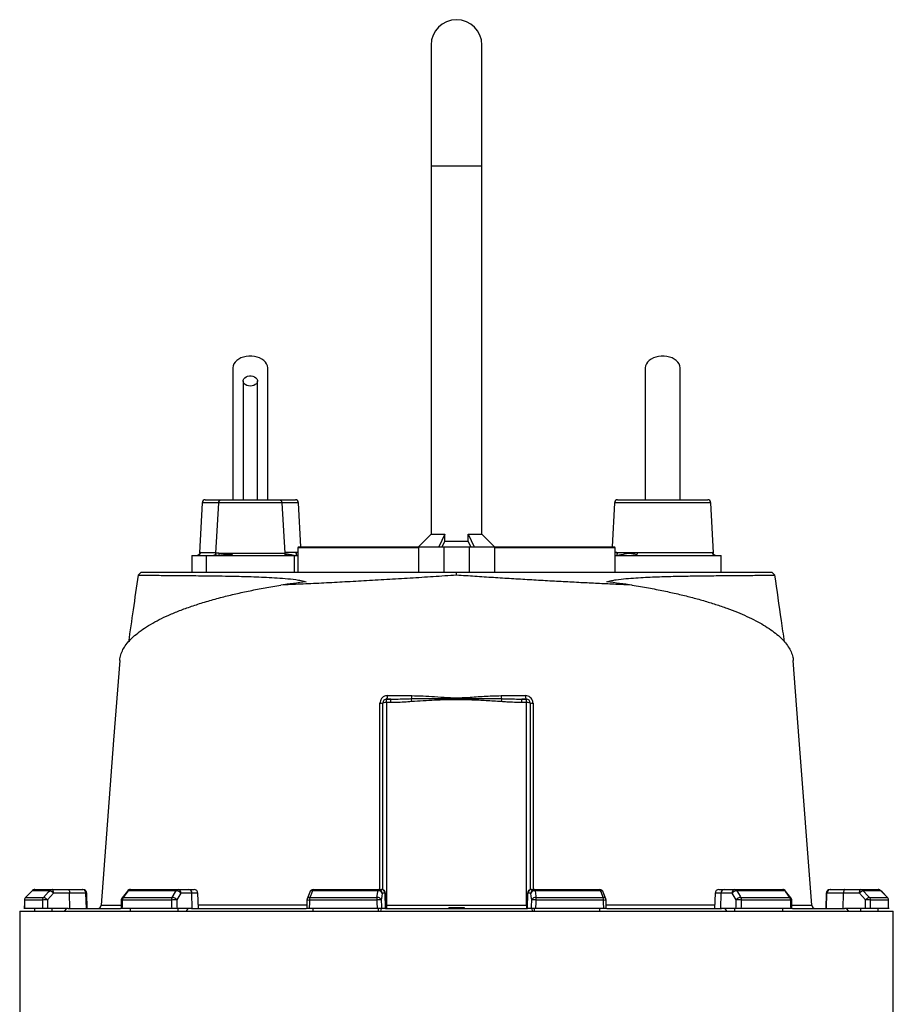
# Model space of a CAD drawing. Header units: millimetres. Extents: x 1284 to 2816, y 625 to 3302.
# Tile 4 of 4: x 1583 to 2271, y 2527 to 3302. Entities that reach past the tile are written whole.
import ezdxf

# ---------------------------------------------------------------- set-up
doc = ezdxf.new("R2010")
doc.units = ezdxf.units.MM

msp = doc.modelspace()

# ---------------------------------------------------------------- linework, layer by layer
at = {"color": 7, "linetype": 'Continuous', "lineweight": 25}
for p, q in [((1906.5, 3282.25), (1906.5, 3187.25)), ((1946.5, 3187.25), (1946.5, 3282.25)), ((1906.5, 3187.25), (1906.5, 2897.15)), ((1946.5, 2897.15), (1946.5, 3187.25)), ((1728.62, 2924.25), (1758.35, 2924.25)), ((1787.26, 2923.8), (1740.99, 2923.8)), ((1769.88, 2924.25), (1799.63, 2924.25)), ((2053.38, 2924.25), (2056.71, 2924.25)), ((2056.71, 2924.25), (2124.39, 2924.25)), ((1726.12, 2921.87), (1724.23, 2882.53)), ((1738.99, 2921.91), (1736.73, 2882.04)), ((1791.52, 2882.04), (1789.26, 2921.91)), ((1803.79, 2887.25), (1802.12, 2921.87)), ((2050.88, 2921.87), (2049.22, 2887.25)), ((2128.77, 2882.53), (2126.88, 2921.87)), ((1906.5, 2897.15), (1896.6, 2887.25)), ((1906.5, 2897.15), (1917.27, 2897.15)), ((1917.27, 2897.15), (1912.7, 2887.25)), ((1917.27, 2891.49), (1917.27, 2897.15)), ((1935.74, 2897.15), (1946.5, 2897.15)), ((1935.74, 2897.15), (1940.31, 2887.25)), ((1935.74, 2891.49), (1935.74, 2897.15)), ((1956.4, 2887.25), (1946.5, 2897.15)), ((1802.5, 2887.25), (1801.5, 2886.25)), ((1801.5, 2886.25), (1801.5, 2867.25)), ((1896.5, 2886.25), (1801.5, 2886.25)), ((1802.5, 2887.25), (1896.5, 2887.25)), ((1896.5, 2887.25), (1896.5, 2867.25)), ((1896.5, 2887.25), (1916.5, 2887.25)), ((1915.31, 2887.25), (1917.27, 2891.49)), ((1916.5, 2887.25), (1916.5, 2867.25)), ((1916.5, 2887.25), (1936.5, 2887.25)), ((1917.27, 2891.49), (1935.74, 2891.49)), ((1937.7, 2887.25), (1935.74, 2891.49)), ((1936.5, 2887.25), (1936.5, 2867.25)), ((1936.5, 2887.25), (1956.5, 2887.25)), ((1956.4, 2887.25), (2050.5, 2887.25)), ((1956.5, 2887.25), (1956.5, 2867.25)), ((2051.5, 2886.25), (1956.5, 2886.25)), ((2051.5, 2886.25), (2050.5, 2887.25)), ((2051.5, 2867.25), (2051.5, 2886.25)), ((1717.96, 2880.25), (1717.96, 2867.25)), ((1729.36, 2880.25), (1729.36, 2867.25)), ((1750.1, 2882.14), (1791.16, 2882.14)), ((1798.89, 2867.25), (1798.89, 2880.25)), ((2069.09, 2882.63), (2128.13, 2882.63)), ((2135.05, 2867.25), (2135.05, 2880.25)), ((1678.08, 2867.25), (1675.77, 2864.94)), ((1678.08, 2867.25), (1906.06, 2867.25)), ((1906.06, 2867.25), (1916.5, 2867.25)), ((1916.5, 2867.25), (1936.5, 2867.25)), ((1926.5, 2864.79), (1926.5, 2867.25)), ((1936.5, 2867.25), (1946.94, 2867.25)), ((1946.94, 2867.25), (2174.93, 2867.25)), ((2177.21, 2864.96), (2174.93, 2867.25)), ((1868.5, 2617.11), (1868.5, 2764.25)), ((1871.5, 2764.51), (1871.5, 2767.25)), ((1871.5, 2767.25), (1874.92, 2767.25)), ((1874.92, 2767.25), (1871.5, 2767.25)), ((1871.5, 2764.51), (1871.5, 2604.99)), ((1874.92, 2764.51), (1871.5, 2764.51)), ((1874.92, 2764.51), (1874.92, 2767.25)), ((1978.08, 2764.51), (1978.08, 2767.25)), ((1978.08, 2767.25), (1981.5, 2767.25)), ((1981.5, 2767.25), (1978.08, 2767.25)), ((1981.5, 2764.51), (1978.08, 2764.51)), ((1981.5, 2764.51), (1981.5, 2767.25)), ((1981.5, 2604.99), (1981.5, 2764.51)), ((1984.5, 2764.25), (1984.5, 2617.11)), ((1592.26, 2616.36), (1587.07, 2611.12)), ((1606.14, 2616.37), (1592.31, 2616.37)), ((1594.39, 2617.25), (1608.14, 2617.25)), ((1608.14, 2617.25), (1620.76, 2617.25)), ((1621.78, 2614.35), (1609.16, 2614.35)), ((1620.76, 2617.25), (1631.77, 2617.25)), ((1621.93, 2602.25), (1621.78, 2614.35)), ((1634.72, 2614.35), (1621.78, 2614.35)), ((1631.77, 2617.25), (1632.29, 2617.25)), ((1635.14, 2602.25), (1634.72, 2614.35)), ((1635.71, 2602.25), (1635.29, 2614.35)), ((1667.28, 2616.11), (1663.15, 2610.86)), ((1705.81, 2616.37), (1668.02, 2616.37)), ((1669.64, 2617.25), (1707.19, 2617.25)), ((1707.19, 2617.25), (1715.82, 2617.25)), ((1718.12, 2614.35), (1709.48, 2614.35)), ((1715.82, 2617.25), (1719.82, 2617.25)), ((1718.44, 2602.25), (1718.12, 2614.35)), ((1723.24, 2602.25), (1722.82, 2614.35)), ((1810.9, 2615.3), (1808.94, 2610.06)), ((1864.62, 2616.37), (1813, 2616.37)), ((1813.71, 2617.25), (1865, 2617.25)), ((1865, 2617.25), (1867.33, 2617.25)), ((1867.33, 2617.25), (1867.59, 2617.25)), ((1870.29, 2614.35), (1867.95, 2614.35)), ((1870.7, 2602.25), (1870.29, 2614.35)), ((1871.01, 2602.25), (1870.59, 2614.35)), ((1982.42, 2614.35), (1981.99, 2602.25)), ((1982.3, 2602.25), (1982.72, 2614.35)), ((1985.05, 2614.35), (1982.72, 2614.35)), ((1985.41, 2617.25), (1985.67, 2617.25)), ((1985.67, 2617.25), (1988.01, 2617.25)), ((1988.01, 2617.25), (2039.3, 2617.25)), ((2040.01, 2616.37), (1988.39, 2616.37)), ((2044.07, 2610.06), (2042.1, 2615.3)), ((2130.19, 2614.35), (2129.77, 2602.25)), ((2133.19, 2617.25), (2137.19, 2617.25)), ((2134.57, 2602.25), (2134.89, 2614.35)), ((2143.52, 2614.35), (2134.89, 2614.35)), ((2137.19, 2617.25), (2145.82, 2617.25)), ((2145.82, 2617.25), (2183.37, 2617.25)), ((2184.98, 2616.37), (2147.2, 2616.37)), ((2189.86, 2610.86), (2185.72, 2616.1)), ((2217.72, 2614.35), (2217.29, 2602.25)), ((2217.87, 2602.25), (2218.28, 2614.35)), ((2231.22, 2614.35), (2218.28, 2614.35)), ((2220.71, 2617.25), (2221.24, 2617.25)), ((2221.24, 2617.25), (2232.25, 2617.25)), ((2231.08, 2602.25), (2231.22, 2614.35)), ((2243.85, 2614.35), (2231.22, 2614.35)), ((2232.25, 2617.25), (2244.87, 2617.25)), ((2244.87, 2617.25), (2258.61, 2617.25)), ((2260.7, 2616.37), (2246.87, 2616.37)), ((2265.94, 2611.12), (2260.74, 2616.36)), ((2265.94, 2611.12), (2260.74, 2616.36)), ((1600.44, 2609.01), (1586.25, 2609.01)), ((1587.11, 2611.13), (1601.27, 2611.13)), ((1702.01, 2609.01), (1663.22, 2609.01)), ((1663.89, 2611.13), (1702.58, 2611.13)), ((1863.73, 2609.01), (1810.74, 2609.01)), ((1811.03, 2611.13), (1863.89, 2611.13)), ((1989.12, 2611.13), (2041.97, 2611.13)), ((2042.27, 2609.01), (1989.28, 2609.01)), ((2150.43, 2611.13), (2189.12, 2611.13)), ((2189.79, 2609.01), (2151, 2609.01)), ((2251.74, 2611.13), (2265.9, 2611.13)), ((2266.76, 2609.01), (2252.56, 2609.01)), ((1582.5, 2600.25), (1582.5, 2511.22)), ((1582.5, 2600.25), (2270.5, 2600.25)), ((1600.52, 2602.25), (1586.2, 2602.25)), ((1594.39, 2600.25), (1594.39, 2602.25)), ((1620.81, 2602.25), (1604.38, 2602.25)), ((1608.14, 2600.25), (1608.14, 2602.25)), ((1617.78, 2600.25), (1619.65, 2602.25)), ((1620.81, 2602.25), (1661.94, 2602.25)), ((1702.19, 2602.25), (1663.07, 2602.25)), ((1669.64, 2600.25), (1669.64, 2602.25)), ((1717.68, 2602.25), (1706.43, 2602.25)), ((1707.19, 2600.25), (1707.19, 2602.25)), ((1713.78, 2600.25), (1715.07, 2602.25)), ((1717.68, 2602.25), (1808.2, 2602.25)), ((1863.96, 2602.25), (1810.52, 2602.25)), ((1813.71, 2600.25), (1813.71, 2602.25)), ((1865, 2600.25), (1865, 2602.25)), ((1867.13, 2602.25), (1866.78, 2600.25)), ((1870.5, 2602.25), (1867.46, 2602.25)), ((1870.5, 2602.25), (1982.51, 2602.25)), ((1871.5, 2604.99), (1981.5, 2604.99)), ((1871.5, 2604.99), (1871.5, 2602.25)), ((1920.46, 2603.25), (1920.5, 2602.25)), ((1920.46, 2603.25), (1926.5, 2603.25)), ((1926.5, 2603.25), (1926.5, 2602.25)), ((1926.5, 2603.25), (1932.55, 2603.25)), ((1932.55, 2603.25), (1932.5, 2602.25)), ((1981.5, 2604.99), (1981.5, 2602.25)), ((1985.55, 2602.25), (1982.51, 2602.25)), ((1985.88, 2602.25), (1986.22, 2600.25)), ((1988.01, 2600.25), (1988.01, 2602.25)), ((2042.49, 2602.25), (1989.05, 2602.25)), ((2039.3, 2600.25), (2039.3, 2602.25)), ((2044.88, 2602.25), (2135.33, 2602.25)), ((2146.57, 2602.25), (2135.33, 2602.25)), ((2137.94, 2602.25), (2139.23, 2600.25)), ((2145.82, 2600.25), (2145.82, 2602.25)), ((2189.94, 2602.25), (2150.82, 2602.25)), ((2183.37, 2600.25), (2183.37, 2602.25)), ((2191.04, 2602.25), (2232.19, 2602.25)), ((2206.18, 2605.02), (2206.18, 2605.02)), ((2248.63, 2602.25), (2232.19, 2602.25)), ((2233.35, 2602.25), (2235.23, 2600.25)), ((2244.87, 2600.25), (2244.87, 2602.25)), ((2266.8, 2602.25), (2252.48, 2602.25)), ((2258.61, 2600.25), (2258.61, 2602.25)), ((2270.5, 2511.22), (2270.5, 2600.25))]:
    msp.add_line(p, q, dxfattribs=at)
at = {"color": 1, "linetype": 'Continuous', "lineweight": 25}
for p, q in [((1906.5, 3187.25), (1946.5, 3187.25)), ((1738.99, 2921.87), (1726.12, 2921.87)), ((1741.35, 2921.91), (1738.99, 2921.91)), ((1789.26, 2921.91), (1741.35, 2921.91)), ((1798.56, 2921.87), (1789.26, 2921.87)), ((1802.12, 2921.87), (1798.56, 2921.87)), ((2126.88, 2921.87), (2050.88, 2921.87)), ((1724.87, 2882.63), (1736.76, 2882.63)), ((1791.79, 2880.81), (1791.66, 2881.06)), ((1801.5, 2882.63), (1800.27, 2882.63)), ((1801.5, 2880.51), (1800.36, 2880.27)), ((2052.73, 2882.63), (2051.5, 2882.63)), ((2051.5, 2880.51), (2052.65, 2880.27)), ((1592.26, 2616.36), (1592.31, 2616.37)), ((1635.29, 2614.35), (1634.72, 2614.35)), ((1722.82, 2614.35), (1718.12, 2614.35)), ((1870.59, 2614.35), (1870.29, 2614.35)), ((1982.72, 2614.35), (1982.42, 2614.35)), ((2134.89, 2614.35), (2130.19, 2614.35)), ((2218.28, 2614.35), (2217.72, 2614.35)), ((2260.7, 2616.37), (2260.75, 2616.36)), ((1586.2, 2609.03), (1586.25, 2609.01)), ((1587.07, 2611.12), (1587.11, 2611.13)), ((2265.9, 2611.13), (2265.94, 2611.12)), ((2266.76, 2609.01), (2266.81, 2609.03))]:
    msp.add_line(p, q, dxfattribs=at)
at = {"color": 7, "linetype": 'Continuous', "lineweight": 25, "flags": 128}
for points in [[(1777.87, 3027.76), (1777.86, 3028.15), (1777.6, 3029.68), (1776.98, 3031.16), (1776.03, 3032.55), (1774.77, 3033.82), (1773.24, 3034.93), (1771.47, 3035.85), (1769.51, 3036.57), (1767.41, 3037.06), (1765.23, 3037.3), (1763.02, 3037.3), (1760.83, 3037.06), (1758.73, 3036.57), (1756.77, 3035.85), (1755.01, 3034.93), (1753.47, 3033.82), (1752.22, 3032.55), (1751.27, 3031.16), (1750.65, 3029.68), (1750.39, 3028.15), (1750.37, 3027.77)], [(2102.63, 3027.76), (2102.62, 3028.15), (2102.36, 3029.68), (2101.74, 3031.16), (2100.79, 3032.55), (2099.53, 3033.82), (2098, 3034.93), (2096.23, 3035.85), (2094.27, 3036.57), (2092.17, 3037.06), (2089.99, 3037.3), (2087.78, 3037.3), (2085.59, 3037.06), (2083.49, 3036.57), (2081.53, 3035.85), (2079.77, 3034.93), (2078.23, 3033.82), (2076.98, 3032.55), (2076.03, 3031.16), (2075.41, 3029.68), (2075.14, 3028.15), (2075.13, 3027.77)], [(1764.12, 3013.76), (1762.69, 3013.89), (1761.35, 3014.26), (1760.19, 3014.85), (1759.27, 3015.62), (1758.66, 3016.53), (1758.39, 3017.51), (1758.48, 3018.51), (1758.92, 3019.47), (1759.69, 3020.31), (1760.74, 3021), (1762.01, 3021.48), (1763.4, 3021.73), (1764.84, 3021.73), (1766.24, 3021.48), (1767.5, 3021), (1768.55, 3020.31), (1769.33, 3019.47), (1769.77, 3018.51), (1769.86, 3017.51), (1769.59, 3016.53), (1768.98, 3015.62), (1768.06, 3014.85), (1766.89, 3014.26), (1765.55, 3013.89), (1764.12, 3013.76)], [(1739.3, 2882.14), (1739.25, 2881.09), (1739.22, 2880.26)], [(1661.25, 2797.61), (1656.51, 2734.89), (1646.71, 2605.03)], [(2206.29, 2605.03), (2196.49, 2734.89), (2191.76, 2797.61)], [(1592.31, 2616.37), (1588.1, 2612.13), (1587.11, 2611.13)], [(1601.27, 2611.13), (1605.21, 2615.37), (1606.14, 2616.37)], [(1609.16, 2614.35), (1606.68, 2611.68), (1604.3, 2609.11)], [(1609.16, 2614.35), (1609.14, 2614.92), (1609.07, 2615.47), (1608.98, 2615.97), (1608.85, 2616.41), (1608.7, 2616.77), (1608.52, 2617.03), (1608.33, 2617.19), (1608.14, 2617.25)], [(1620.76, 2617.25), (1620.95, 2617.19), (1621.14, 2617.03), (1621.32, 2616.77), (1621.47, 2616.41), (1621.6, 2615.97), (1621.69, 2615.47), (1621.76, 2614.92), (1621.78, 2614.35)], [(1668.02, 2616.37), (1664.68, 2612.13), (1663.89, 2611.13)], [(1702.58, 2611.13), (1705.19, 2615.37), (1705.81, 2616.37)], [(1709.48, 2614.35), (1707.83, 2611.68), (1706.25, 2609.11)], [(1813, 2616.37), (1811.41, 2612.13), (1811.03, 2611.13)], [(1863.89, 2611.13), (1864.48, 2615.37), (1864.62, 2616.37)], [(1864.62, 2616.37), (1864.66, 2616.57), (1864.7, 2616.74), (1864.74, 2616.9), (1864.79, 2617.02), (1864.84, 2617.12), (1864.9, 2617.19), (1864.95, 2617.24), (1865, 2617.25)], [(1867.95, 2614.35), (1867.58, 2611.68), (1867.22, 2609.11)], [(1985.78, 2609.11), (1985.43, 2611.68), (1985.05, 2614.35)], [(1988.39, 2616.37), (1988.35, 2616.57), (1988.31, 2616.74), (1988.26, 2616.9), (1988.21, 2617.02), (1988.16, 2617.12), (1988.11, 2617.19), (1988.06, 2617.24), (1988.01, 2617.25)], [(1988.39, 2616.37), (1988.98, 2612.13), (1989.12, 2611.13)], [(2041.97, 2611.13), (2040.38, 2615.37), (2040.01, 2616.37)], [(2146.76, 2609.11), (2145.17, 2611.68), (2143.52, 2614.35)], [(2147.2, 2616.37), (2149.81, 2612.13), (2150.43, 2611.13)], [(2189.12, 2611.13), (2185.77, 2615.37), (2184.98, 2616.37)], [(2232.25, 2617.25), (2232.05, 2617.19), (2231.87, 2617.03), (2231.69, 2616.77), (2231.54, 2616.41), (2231.41, 2615.97), (2231.31, 2615.47), (2231.25, 2614.92), (2231.22, 2614.35)], [(2243.85, 2614.35), (2243.87, 2614.92), (2243.93, 2615.47), (2244.03, 2615.97), (2244.16, 2616.41), (2244.31, 2616.77), (2244.49, 2617.03), (2244.68, 2617.19), (2244.87, 2617.25)], [(2248.71, 2609.11), (2246.33, 2611.68), (2243.85, 2614.35)], [(2246.87, 2616.37), (2250.81, 2612.13), (2251.74, 2611.13)], [(2265.9, 2611.13), (2261.69, 2615.37), (2260.7, 2616.37)], [(1586.2, 2609.03), (1586.19, 2607.3), (1586.15, 2602.12)], [(1662.5, 2609.07), (1662.46, 2607.35), (1662.35, 2602.17)], [(1808.75, 2609.11), (1808.69, 2607.38), (1808.52, 2602.2)], [(2044.49, 2602.2), (2044.43, 2603.93), (2044.26, 2609.11)], [(2190.66, 2602.17), (2190.62, 2603.9), (2190.5, 2609.07)], [(2266.85, 2602.12), (2266.84, 2603.85), (2266.81, 2609.03)]]:
    msp.add_lwpolyline(points, dxfattribs=at)
at = {"color": 7, "linetype": 'Continuous', "lineweight": 25}
for centre, radius, start, end in [((1926.5, 3282.25), 20, 0, 180), ((1728.62, 2921.75), 2.5, 90, 177.24751), ((1740.99, 2921.8), 2, 90, 176.74805), ((1787.26, 2921.8), 2, 3.25195, 90), ((1799.63, 2921.75), 2.5, 2.75249, 90), ((2053.38, 2921.75), 2.5, 90, 177.24751), ((2124.39, 2921.75), 2.5, 2.75249, 90), ((1868.61, 2769.36), 3.58, 323.89161, 9.42915), ((1879.82, 2769.83), 11.44, 348.788, 0.54678), ((1973.18, 2769.83), 11.44, 179.45322, 191.212), ((1984.39, 2769.36), 3.58, 170.57085, 216.10839), ((1866.69, 2769.38), 5.45, 264.99294, 289.49254), ((1871.5, 2764.25), 3, 90, 180), ((1870.76, 2755.72), 8.82, 85.15437, 104.81073), ((1661.38, 2747.35), 230.56, 4.44703, 5.04085), ((2191.63, 2747.35), 230.56, 174.95915, 175.55297), ((1981.5, 2764.25), 3, 0, 90), ((1982.25, 2755.72), 8.82, 75.18927, 94.84563), ((1986.32, 2769.38), 5.45, 250.50746, 275.00706), ((1594.39, 2614.25), 3, 90, 135.25313), ((1594.4, 2614.32), 2.92, 90.08008, 135.60743), ((1608.15, 2614.5), 2.75, 90.31354, 137.13198), ((1604.48, 2610.6), 6, 38.68904, 73.93395), ((1631.75, 2614.27), 2.98, 1.57595, 89.60888), ((1632.29, 2614.25), 3, 2, 90), ((1669.64, 2614.25), 3, 90, 141.73543), ((1669.71, 2615.2), 2.05, 91.99878, 145.1527), ((1707.3, 2615.55), 1.7, 93.87753, 151.1911), ((1705.61, 2611.65), 4.73, 34.93497, 87.54536), ((1706.8, 2614.59), 2.69, 355.08181, 81.76667), ((1715.43, 2614.59), 2.69, 355.08217, 81.76631), ((1719.82, 2614.25), 3, 2, 90), ((1813.71, 2614.25), 3, 90, 159.44647), ((1814.06, 2616.25), 1.06, 108.96811, 173.27978), ((1864.97, 2613.18), 3.21, 21.48175, 96.25798), ((1864.98, 2614.27), 2.98, 1.54495, 89.57956), ((1867.31, 2614.27), 2.98, 1.54483, 89.57968), ((1867.59, 2614.25), 3, 2, 90), ((1985.41, 2614.25), 3, 90, 178), ((1985.7, 2614.27), 2.98, 90.42032, 178.45517), ((1988.03, 2614.27), 2.98, 90.42044, 178.45505), ((1988.04, 2613.18), 3.21, 83.74202, 158.51825), ((2039.3, 2614.25), 3, 20.55353, 90), ((2038.95, 2616.25), 1.06, 6.72022, 71.03189), ((2133.19, 2614.25), 3, 90, 178), ((2137.57, 2614.59), 2.69, 98.23369, 184.91783), ((2146.21, 2614.59), 2.69, 98.23333, 184.91819), ((2147.4, 2611.65), 4.73, 92.45464, 145.06503), ((2145.71, 2615.55), 1.7, 28.8089, 86.12247), ((2183.37, 2614.25), 3, 38.26457, 90), ((2183.3, 2615.2), 2.05, 34.8473, 88.00122), ((2220.71, 2614.25), 3, 90, 178), ((2221.26, 2614.27), 2.98, 90.39112, 178.42405), ((2248.53, 2610.6), 6, 106.06605, 141.31096), ((2244.86, 2614.5), 2.75, 42.86802, 89.68646), ((2258.61, 2614.25), 3, 44.74687, 90), ((2258.61, 2614.32), 2.92, 44.39257, 89.91992), ((1589.2, 2609.01), 3, 135.25395, 179.63698), ((1589.27, 2609.01), 3.03, 135.59347, 180.0811), ((1603.54, 2609.02), 3.09, 137.08602, 180.26916), ((1603.84, 2555.11), 54, 89.51136, 93.60109), ((1599.61, 2605.36), 6.01, 38.69747, 73.91406), ((1665.5, 2609.01), 3, 141.73621, 178.702), ((1666.75, 2609.06), 3.53, 144.12575, 180.88592), ((1705.96, 2609.08), 3.95, 148.8254, 181.08844), ((1706.79, 2501.04), 108.07, 90.28778, 92.53822), ((1702.37, 2606.4), 4.73, 34.9377, 87.52566), ((1811.74, 2609.01), 3, 159.44696, 178.11512), ((1817.71, 2609.12), 6.97, 163.27383, 180.94598), ((1876.25, 2609.13), 12.53, 170.8309, 180.57358), ((1871.46, 2409.04), 200.12, 91.21356, 92.21523), ((1864.24, 2607.94), 3.21, 21.47838, 96.2373), ((1988.77, 2607.94), 3.21, 83.7627, 158.52162), ((1981.54, 2409.04), 200.12, 87.78477, 88.78644), ((1976.76, 2609.13), 12.53, 359.42642, 9.1691), ((2035.3, 2609.12), 6.97, 359.05402, 16.72617), ((2041.26, 2609.01), 3, 1.88488, 20.55304), ((2150.63, 2606.4), 4.73, 92.47434, 145.0623), ((2146.21, 2501.04), 108.07, 87.46178, 89.71222), ((2147.05, 2609.08), 3.95, 358.91156, 31.1746), ((2186.26, 2609.06), 3.53, 359.11408, 35.87425), ((2187.5, 2609.01), 3, 1.298, 38.26379), ((2253.4, 2605.36), 6.01, 106.08594, 141.30253), ((2249.17, 2555.11), 54, 86.39891, 90.48864), ((2249.47, 2609.02), 3.09, 359.73084, 42.91398), ((2263.74, 2609.01), 3.03, 359.9189, 44.40653), ((2263.81, 2609.01), 3, 0.36302, 44.74605), ((1643.72, 2605.25), 3, 270.02053, 356.0104), ((2209.29, 2605.25), 3, 183.78874, 269.90051)]:
    msp.add_arc(centre, radius, start, end, dxfattribs=at)
at = {"color": 1, "linetype": 'Continuous', "lineweight": 25}
for centre, radius, start, end in [((1667.91, 2615.52), 0.855, 82.11894, 137.01352), ((1812.7, 2614.36), 2.03, 81.5776, 152.41422), ((2040.3, 2614.36), 2.03, 27.55806, 98.42506), ((2185.1, 2615.52), 0.855, 42.9908, 97.87819), ((1663.16, 2612.21), 3.21, 258.13652, 271.02736), ((1663.77, 2610.28), 0.855, 82.17878, 136.95075), ((1811.64, 2647.42), 38.42, 265.67771, 268.65636), ((1810.74, 2609.11), 2.04, 81.62251, 152.31099), ((2042.27, 2609.11), 2.04, 27.68901, 98.37749), ((2041.98, 2634.95), 25.94, 270.62683, 275.0391), ((2189.23, 2610.28), 0.855, 43.04925, 97.82122), ((2189.84, 2612.21), 3.21, 268.97264, 281.86348)]:
    msp.add_arc(centre, radius, start, end, dxfattribs=at)
at = {"color": 7, "linetype": 'Continuous', "lineweight": 25}
for centre, major_axis, ratio, start_param, end_param in [((1941.08, 2770.52), (346.57, 0), 0.278119, 1.964434, 2.028043), ((1911.93, 2770.52), (346.57, 0), 0.278119, 1.11355, 1.177159), ((1926.5, 2531.29), (60.15, 9822.23), 0.03469, 1.563096, 1.563784), ((1926.5, 2531.29), (-118.47, 9822.23), 0.033097, 1.562485, 1.563173), ((1927.53, 2531.39), (-117.44, 9822.23), 0.03281, 1.562491, 1.56319), ((1926.5, 2531.29), (222.57, 9822.23), 0.026971, 1.563495, 1.564183), ((1926.5, 2531.29), (-265.19, 9822.23), 0.022626, 1.562273, 1.562961), ((1928.8, 2531.39), (-262.89, 9822.23), 0.022431, 1.562283, 1.562982), ((1926.5, 2531.29), (325.18, 9822.23), 0.012035, 1.563282, 1.56397), ((1926.5, 2531.29), (-340.76, 9822.23), 0.00611, 1.562672, 1.56336), ((1929.46, 2531.39), (-337.8, 9822.23), 0.006057, 1.562675, 1.563374), ((1923.55, 2531.39), (337.8, 9822.23), 0.006057, 4.719811, 4.72051), ((1926.5, 2531.29), (340.76, 9822.23), 0.00611, 4.719826, 4.720514), ((1926.5, 2531.29), (-325.18, 9822.23), 0.012035, 4.719215, 4.719903), ((1924.21, 2531.39), (262.89, 9822.23), 0.022431, 4.720203, 4.720902), ((1926.5, 2531.29), (265.19, 9822.23), 0.022626, 4.720224, 4.720912), ((1926.5, 2531.29), (-222.57, 9822.23), 0.026971, 4.719002, 4.71969), ((1925.48, 2531.39), (117.44, 9822.23), 0.03281, 4.719995, 4.720694), ((1926.5, 2531.29), (118.47, 9822.23), 0.033097, 4.720013, 4.720701), ((1926.5, 2531.29), (-60.15, 9822.23), 0.03469, 4.719401, 4.720089)]:
    msp.add_ellipse(centre, major_axis=major_axis, ratio=ratio, start_param=start_param, end_param=end_param, dxfattribs=at)
at = {"color": 1, "linetype": 'Continuous', "lineweight": 25}
for centre, start_param, end_param in [((1871.5, 2605.25), 4.516254, 4.712389), ((1981.5, 2605.25), 4.712389, 4.908524)]:
    msp.add_ellipse(centre, major_axis=(3, 0), ratio=0.087156, start_param=start_param, end_param=end_param, dxfattribs=at)
at = {"color": 7, "linetype": 'Continuous', "lineweight": 25}
for points, knots in [([(1750.37, 3027.76), (1750.37, 3024.79), (1750.37, 3018.9), (1750.37, 3010.02), (1750.37, 3001.06), (1750.37, 2991.94), (1750.37, 2982.54), (1750.37, 2972.79), (1750.37, 2962.67), (1750.37, 2952.19), (1750.37, 2941.39), (1750.37, 2932.05), (1750.37, 2926.3), (1750.37, 2924.25)], [0, 0, 0, 0, 0.103853, 0.20576, 0.305758, 0.403877, 0.500034, 0.594344, 0.686867, 0.777251, 0.865521, 0.952038, 1, 1, 1, 1]), ([(1777.87, 2924.25), (1777.87, 2924.64), (1777.87, 2928.16), (1777.87, 2934.11), (1777.87, 2942.17), (1777.87, 2949.73), (1777.87, 2957.41), (1777.87, 2965.58), (1777.87, 2974.15), (1777.87, 2983.04), (1777.87, 2991.89), (1777.87, 3000.72), (1777.87, 3009.62), (1777.87, 3018.64), (1777.87, 3024.68), (1777.87, 3027.76)], [0, 0, 0, 0, 0.009095, 0.082099, 0.140567, 0.202224, 0.267212, 0.335622, 0.417905, 0.504306, 0.594919, 0.689832, 0.788967, 0.892341, 1, 1, 1, 1]), ([(2075.13, 3027.76), (2075.13, 3024.79), (2075.13, 3018.9), (2075.13, 3010.02), (2075.13, 3001.06), (2075.13, 2991.94), (2075.13, 2982.54), (2075.13, 2972.79), (2075.13, 2962.67), (2075.13, 2952.19), (2075.13, 2941.39), (2075.13, 2932.05), (2075.13, 2926.3), (2075.13, 2924.25)], [0, 0, 0, 0, 0.103853, 0.20576, 0.305758, 0.403877, 0.500034, 0.594344, 0.686867, 0.777251, 0.865521, 0.952038, 1, 1, 1, 1]), ([(2102.63, 2924.25), (2102.63, 2924.64), (2102.63, 2928.16), (2102.63, 2934.11), (2102.63, 2942.17), (2102.63, 2949.73), (2102.63, 2957.41), (2102.63, 2965.58), (2102.63, 2974.15), (2102.63, 2983.04), (2102.63, 2991.89), (2102.63, 3000.72), (2102.63, 3009.62), (2102.63, 3018.64), (2102.63, 3024.68), (2102.63, 3027.76)], [0, 0, 0, 0, 0.009095, 0.082099, 0.140567, 0.202224, 0.267212, 0.335622, 0.417905, 0.504306, 0.594919, 0.689832, 0.788967, 0.892341, 1, 1, 1, 1]), ([(1758.37, 3017.76), (1758.37, 3015.02), (1758.37, 3009.82), (1758.37, 3002.37), (1758.37, 2995.65), (1758.37, 2990.01), (1758.37, 2985.4), (1758.37, 2981.75), (1758.37, 2978.47), (1758.37, 2975), (1758.37, 2970.83), (1758.37, 2965.58), (1758.37, 2959.27), (1758.37, 2952.4), (1758.37, 2945.04), (1758.37, 2937.3), (1758.37, 2930.09), (1758.37, 2925.42), (1758.37, 2923.71)], [0, 0, 0, 0, 0.1034523, 0.1961155, 0.2780068, 0.3491564, 0.3975115, 0.4392019, 0.4742276, 0.5078289, 0.5541524, 0.6092792, 0.6732884, 0.7461078, 0.8105913, 0.8805507, 0.9561053, 1, 1, 1, 1]), ([(1769.87, 2923.71), (1769.87, 2925.81), (1769.87, 2930.87), (1769.87, 2938.33), (1769.87, 2945.32), (1769.87, 2950.9), (1769.87, 2955.27), (1769.87, 2958.98), (1769.87, 2962.25), (1769.87, 2965.79), (1769.87, 2970.03), (1769.87, 2975.17), (1769.87, 2980.93), (1769.87, 2987.26), (1769.87, 2994.13), (1769.87, 3001.53), (1769.87, 3009.47), (1769.87, 3014.92), (1769.87, 3017.76)], [0, 0, 0, 0, 0.053795, 0.129654, 0.196859, 0.24445, 0.286516, 0.323025, 0.353943, 0.384957, 0.431503, 0.486695, 0.550566, 0.623136, 0.704378, 0.794248, 0.892779, 1, 1, 1, 1]), ([(1718.03, 2880.25), (1718.07, 2880.25), (1718.17, 2880.25), (1719.44, 2880.25), (1721.37, 2880.25), (1724.12, 2880.25), (1726.7, 2880.25), (1728.61, 2880.25), (1729.08, 2880.25)], [0, 0, 0, 0, 0.21964, 0.418155, 0.604814, 0.780177, 0.945761, 1, 1, 1, 1]), ([(1724.1, 2880.95), (1724.07, 2880.92), (1723.92, 2880.78), (1723.76, 2880.67), (1723.45, 2880.49), (1723.27, 2880.41), (1722.92, 2880.3), (1722.76, 2880.28), (1722.52, 2880.25), (1722.43, 2880.25), (1722.42, 2880.25)], [0, 0, 0, 0, 0.06, 0.25, 0.25, 0.5, 0.5, 0.75, 0.75, 1, 1, 1, 1]), ([(1724.19, 2881.65), (1724.18, 2881.63), (1724.17, 2881.59), (1724.13, 2881.52), (1724.11, 2881.46), (1724.08, 2881.41), (1724.03, 2881.33), (1723.93, 2881.19), (1723.69, 2880.92), (1723.5, 2880.77), (1723.2, 2880.61), (1723.01, 2880.52), (1722.8, 2880.41), (1722.62, 2880.3), (1722.52, 2880.26), (1722.49, 2880.25)], [0, 0, 0, 0, 0.030713, 0.042632, 0.053091, 0.062859, 0.072693, 0.09436, 0.149007, 0.311613, 0.410041, 0.520709, 0.698626, 0.882396, 1, 1, 1, 1]), ([(1724.1, 2880.95), (1724.14, 2880.98), (1724.27, 2881.12), (1724.39, 2881.27), (1724.57, 2881.54), (1724.65, 2881.7), (1724.82, 2882.15), (1724.86, 2882.42), (1724.87, 2882.63)], [0, 0, 0, 0, 0.06, 0.25, 0.25, 0.5, 0.5, 1, 1, 1, 1]), ([(1724.24, 2882.63), (1724.27, 2882.54), (1724.37, 2882.27), (1724.26, 2881.9), (1724.19, 2881.65)], [0, 0, 0, 0, 0.322032, 1, 1, 1, 1]), ([(1729.43, 2880.25), (1729.46, 2880.25), (1729.52, 2880.25), (1730.62, 2880.25), (1732.49, 2880.25), (1735.15, 2880.25), (1738.48, 2880.25), (1742.43, 2880.25), (1746.89, 2880.25), (1751.75, 2880.25), (1756.92, 2880.25), (1762, 2880.25), (1766.85, 2880.25), (1771.33, 2880.25), (1775.73, 2880.25), (1779.98, 2880.25), (1784.01, 2880.25), (1787.73, 2880.25), (1791.01, 2880.25), (1793.75, 2880.25), (1795.93, 2880.25), (1797.53, 2880.25), (1798.51, 2880.25), (1798.94, 2880.25), (1798.84, 2880.25), (1798.81, 2880.25)], [0, 0, 0, 0, 0.042001, 0.099399, 0.160047, 0.222956, 0.287015, 0.351074, 0.413983, 0.474631, 0.53203, 0.585381, 0.626319, 0.663915, 0.698257, 0.729704, 0.758956, 0.787015, 0.815074, 0.844327, 0.875774, 0.910115, 0.947712, 0.988649, 1, 1, 1, 1]), ([(1736.55, 2881.13), (1736.43, 2880.96), (1736.16, 2880.59), (1735.66, 2880.33), (1735.33, 2880.29), (1735.16, 2880.28)], [0, 0, 0, 0, 0.272686, 0.630058, 1, 1, 1, 1]), ([(1736.46, 2880.81), (1736.5, 2880.98), (1736.57, 2881.32), (1736.99, 2880.88), (1737.85, 2880.48), (1738.76, 2880.34), (1739.22, 2880.26)], [0, 0, 0, 0, 0.285791, 0.566499, 0.783269, 1, 1, 1, 1]), ([(1736.73, 2882.14), (1736.72, 2881.99), (1736.71, 2881.74), (1736.67, 2881.39), (1736.59, 2881.23), (1736.55, 2881.13)], [0, 0, 0, 0, 0.3288779, 0.5869455, 1, 1, 1, 1]), ([(1739.11, 2880.25), (1739.13, 2880.25), (1739.17, 2880.26), (1739.2, 2880.26), (1739.22, 2880.26)], [0, 0, 0, 0, 0.560085, 1, 1, 1, 1]), ([(1749.69, 2880.81), (1748.52, 2880.98), (1746.21, 2881.32), (1743.21, 2880.88), (1740.85, 2880.48), (1739.76, 2880.34), (1739.22, 2880.26)], [0, 0, 0, 0, 0.285793, 0.566491, 0.783265, 1, 1, 1, 1]), ([(1739.3, 2882.14), (1739.43, 2882.14), (1740.01, 2882.14), (1740.67, 2882.14), (1741.95, 2882.14), (1742.77, 2882.14), (1744.57, 2882.14), (1745.55, 2882.14), (1747.69, 2882.14), (1748.85, 2882.14), (1750.1, 2882.14)], [0, 0, 0, 0, 0.06, 0.25, 0.25, 0.5, 0.5, 0.75, 0.75, 1, 1, 1, 1]), ([(1749.69, 2880.81), (1749.67, 2880.78), (1749.6, 2880.68), (1749.52, 2880.58), (1749.38, 2880.44), (1749.3, 2880.38), (1749.16, 2880.3), (1749.1, 2880.27), (1749.04, 2880.25), (1749.03, 2880.25), (1749.07, 2880.25)], [0, 0, 0, 0, 0.06, 0.25, 0.25, 0.5, 0.5, 0.75, 0.75, 1, 1, 1, 1]), ([(1749.69, 2880.81), (1749.7, 2880.83), (1749.77, 2880.94), (1749.83, 2881.06), (1749.92, 2881.27), (1749.97, 2881.39), (1750.07, 2881.75), (1750.09, 2881.96), (1750.1, 2882.14)], [0, 0, 0, 0, 0.06, 0.25, 0.25, 0.5, 0.5, 1, 1, 1, 1]), ([(1791.79, 2880.81), (1791.76, 2880.83), (1791.65, 2880.94), (1791.56, 2881.06), (1791.42, 2881.27), (1791.35, 2881.39), (1791.21, 2881.75), (1791.17, 2881.96), (1791.16, 2882.14)], [0, 0, 0, 0, 0.06, 0.25, 0.25, 0.5, 0.5, 1, 1, 1, 1]), ([(1791.7, 2881.13), (1791.65, 2881.23), (1791.58, 2881.39), (1791.53, 2881.74), (1791.52, 2881.99), (1791.52, 2882.14)], [0, 0, 0, 0, 0.413056, 0.671123, 1, 1, 1, 1]), ([(1793.07, 2880.25), (1792.98, 2880.26), (1792.7, 2880.29), (1792.14, 2880.55), (1791.89, 2880.88), (1791.7, 2881.13)], [0, 0, 0, 0, 0.114348, 0.340511, 1, 1, 1, 1]), ([(1791.79, 2880.81), (1791.81, 2880.78), (1791.93, 2880.68), (1792.06, 2880.58), (1792.3, 2880.44), (1792.44, 2880.38), (1792.72, 2880.3), (1792.84, 2880.27), (1793.04, 2880.25), (1793.12, 2880.25), (1793.14, 2880.25)], [0, 0, 0, 0, 0.06, 0.25, 0.25, 0.5, 0.5, 0.75, 0.75, 1, 1, 1, 1]), ([(1799.25, 2880.25), (1799.87, 2880.25), (1800.72, 2880.25), (1801.34, 2880.25), (1801.5, 2880.25)], [0, 0, 0, 0, 0.734793, 1, 1, 1, 1]), ([(1800.27, 2882.63), (1800.27, 2882.53), (1800.26, 2882.35), (1800.15, 2882.11), (1800.07, 2881.84), (1800.19, 2881.21), (1800.28, 2880.69), (1800.36, 2880.27)], [0, 0, 0, 0, 0.120201, 0.226135, 0.33247, 0.463868, 1, 1, 1, 1]), ([(1800.12, 2880.25), (1800.16, 2880.25), (1800.24, 2880.26), (1800.32, 2880.27), (1800.36, 2880.27)], [0, 0, 0, 0, 0.5601185, 1, 1, 1, 1]), ([(2051.5, 2880.25), (2051.67, 2880.25), (2053.11, 2880.25), (2056.68, 2880.25), (2062.14, 2880.25), (2068.33, 2880.25), (2075, 2880.25), (2081.67, 2880.25), (2088.12, 2880.25), (2094.16, 2880.25), (2100.14, 2880.25), (2105.96, 2880.25), (2111.56, 2880.25), (2114.96, 2880.25), (2116.64, 2880.25)], [0, 0, 0, 0, 0.015686, 0.134838, 0.252224, 0.366153, 0.475157, 0.578103, 0.658717, 0.734518, 0.805732, 0.872973, 0.937273, 1, 1, 1, 1]), ([(2052.42, 2880.25), (2052.46, 2880.25), (2052.54, 2880.26), (2052.62, 2880.27), (2052.65, 2880.27)], [0, 0, 0, 0, 0.560228, 1, 1, 1, 1]), ([(2052.73, 2882.63), (2052.74, 2882.53), (2052.75, 2882.35), (2052.86, 2882.11), (2052.94, 2881.84), (2052.82, 2881.21), (2052.72, 2880.69), (2052.65, 2880.27)], [0, 0, 0, 0, 0.120202, 0.226137, 0.332466, 0.463864, 1, 1, 1, 1]), ([(2068.61, 2880.95), (2067.42, 2881.19), (2065.07, 2881.68), (2061.72, 2882.08), (2058.28, 2881.3), (2055.11, 2880.59), (2053.47, 2880.38), (2052.65, 2880.27)], [0, 0, 0, 0, 0.192039, 0.380289, 0.567926, 0.785216, 1, 1, 1, 1]), ([(2052.73, 2882.63), (2052.94, 2882.63), (2053.8, 2882.63), (2054.8, 2882.63), (2056.73, 2882.63), (2057.96, 2882.63), (2060, 2882.63), (2060.72, 2882.63), (2062.21, 2882.63), (2062.99, 2882.63), (2064.62, 2882.63), (2065.46, 2882.63), (2067.23, 2882.63), (2068.14, 2882.63), (2069.09, 2882.63)], [0, 0, 0, 0, 0.06, 0.25, 0.25, 0.5, 0.5, 0.625, 0.625, 0.75, 0.75, 0.875, 0.875, 1, 1, 1, 1]), ([(2068.61, 2880.95), (2068.59, 2880.92), (2068.5, 2880.78), (2068.41, 2880.67), (2068.24, 2880.49), (2068.14, 2880.41), (2067.96, 2880.3), (2067.89, 2880.28), (2067.81, 2880.25), (2067.8, 2880.25), (2067.85, 2880.25)], [0, 0, 0, 0, 0.06, 0.25, 0.25, 0.5, 0.5, 0.75, 0.75, 1, 1, 1, 1]), ([(2068.61, 2880.95), (2068.63, 2880.98), (2068.71, 2881.12), (2068.78, 2881.27), (2068.89, 2881.54), (2068.94, 2881.7), (2069.06, 2882.15), (2069.09, 2882.42), (2069.09, 2882.63)], [0, 0, 0, 0, 0.06, 0.25, 0.25, 0.5, 0.5, 1, 1, 1, 1]), ([(2116.64, 2880.25), (2118.23, 2880.25), (2121.44, 2880.25), (2125.5, 2880.25), (2128.93, 2880.25), (2131.63, 2880.25), (2133.57, 2880.25), (2134.84, 2880.25), (2134.93, 2880.25), (2134.98, 2880.25)], [0, 0, 0, 0, 0.122732, 0.24854, 0.380106, 0.519442, 0.667752, 0.825484, 1, 1, 1, 1]), ([(2128.9, 2880.95), (2128.87, 2880.98), (2128.73, 2881.12), (2128.62, 2881.27), (2128.44, 2881.54), (2128.36, 2881.7), (2128.18, 2882.15), (2128.14, 2882.42), (2128.13, 2882.63)], [0, 0, 0, 0, 0.06, 0.25, 0.25, 0.5, 0.5, 1, 1, 1, 1]), ([(2128.81, 2881.65), (2128.74, 2881.9), (2128.64, 2882.27), (2128.74, 2882.54), (2128.77, 2882.63)], [0, 0, 0, 0, 0.677968, 1, 1, 1, 1]), ([(2130.52, 2880.25), (2130.31, 2880.35), (2130, 2880.5), (2129.5, 2880.76), (2129.22, 2881.02), (2129.08, 2881.18), (2128.98, 2881.33), (2128.93, 2881.41), (2128.9, 2881.46), (2128.87, 2881.52), (2128.84, 2881.59), (2128.82, 2881.63), (2128.81, 2881.65)], [0, 0, 0, 0, 0.528579, 0.768992, 0.842874, 0.903908, 0.927225, 0.937367, 0.947137, 0.957399, 0.96909, 1, 1, 1, 1]), ([(2128.9, 2880.95), (2128.94, 2880.92), (2129.09, 2880.78), (2129.25, 2880.67), (2129.56, 2880.49), (2129.74, 2880.41), (2130.08, 2880.3), (2130.25, 2880.28), (2130.49, 2880.25), (2130.58, 2880.25), (2130.59, 2880.25)], [0, 0, 0, 0, 0.06, 0.25, 0.25, 0.5, 0.5, 0.75, 0.75, 1, 1, 1, 1]), ([(1675.75, 2864.92), (1674.45, 2855.79), (1671.95, 2838.25), (1669.4, 2820.72), (1668.19, 2812.32)], [0, 0, 0, 0, 0.5207826, 1, 1, 1, 1]), ([(1675.79, 2864.92), (1675.78, 2864.92), (1675.63, 2864.91), (1676.17, 2864.89), (1677.43, 2864.86), (1679.58, 2864.83), (1682.53, 2864.79), (1686.35, 2864.76), (1691.02, 2864.71), (1696.45, 2864.67), (1702.61, 2864.62), (1709.44, 2864.56), (1717.05, 2864.49), (1725.44, 2864.41), (1734.59, 2864.3), (1743.4, 2864.16), (1751.63, 2864.01), (1759.11, 2863.84), (1766.85, 2863.61), (1774.85, 2863.29), (1783.09, 2862.88), (1791.53, 2862.31), (1798.61, 2861.57), (1804.23, 2860.68), (1806.84, 2859.92), (1808.16, 2859.54)], [0, 0, 0, 0, 0.005185, 0.058945, 0.111228, 0.163552, 0.215835, 0.269629, 0.323465, 0.377258, 0.4297, 0.482181, 0.534624, 0.588534, 0.642488, 0.696402, 0.733986, 0.771571, 0.80934, 0.84711, 0.885212, 0.923347, 0.961555, 0.980731, 1, 1, 1, 1]), ([(1926.5, 2864.79), (1920.41, 2864.38), (1908.23, 2863.57), (1889.89, 2862.4), (1871.59, 2861.29), (1853.74, 2860.26), (1836.52, 2859.33), (1819.92, 2858.48), (1803.66, 2857.7), (1793.27, 2857.24), (1788.08, 2857.01)], [0, 0, 0, 0, 0.12552, 0.25104, 0.379214, 0.507389, 0.629316, 0.751242, 0.875621, 1, 1, 1, 1]), ([(2064.93, 2857.01), (2064.75, 2857.02), (2060.52, 2857.2), (2052.08, 2857.58), (2039.31, 2858.18), (2026.07, 2858.83), (2012.38, 2859.55), (1998.28, 2860.32), (1984.08, 2861.14), (1969.83, 2861.99), (1955.51, 2862.88), (1941.06, 2863.82), (1931.35, 2864.46), (1926.5, 2864.79)], [0, 0, 0, 0, 0.004302, 0.102556, 0.200887, 0.299141, 0.400327, 0.501599, 0.602786, 0.701453, 0.80012, 0.90006, 1, 1, 1, 1]), ([(2044.85, 2859.54), (2046.04, 2859.89), (2048.42, 2860.59), (2053.52, 2861.44), (2059.98, 2862.19), (2070.34, 2862.93), (2082.94, 2863.52), (2097.31, 2863.94), (2109.33, 2864.16), (2119.22, 2864.31), (2127.27, 2864.4), (2135.27, 2864.48), (2143.06, 2864.56), (2150.48, 2864.62), (2157.11, 2864.67), (2162.9, 2864.72), (2167.79, 2864.77), (2171.57, 2864.8), (2174.33, 2864.84), (2176.15, 2864.87), (2177.15, 2864.9), (2177.16, 2864.91), (2177.17, 2864.92)], [0, 0, 0, 0, 0.017468, 0.035064, 0.069973, 0.104891, 0.1749, 0.244835, 0.314763, 0.362267, 0.409798, 0.457301, 0.514002, 0.570754, 0.627454, 0.686074, 0.74475, 0.80337, 0.856096, 0.908863, 0.961589, 1, 1, 1, 1]), ([(2184.82, 2812.3), (2184.01, 2817.91), (2181.46, 2835.45), (2178.96, 2852.99), (2177.26, 2864.93)], [0, 0, 0, 0, 0.319571, 1, 1, 1, 1]), ([(1661.35, 2797.6), (1661.36, 2798.04), (1661.38, 2799.9), (1662.35, 2803.11), (1664.26, 2807.22), (1667.05, 2811.24), (1670.71, 2815.25), (1675.28, 2819.24), (1680.75, 2823.19), (1687.05, 2827.03), (1694.13, 2830.75), (1701.95, 2834.32), (1710.65, 2837.81), (1720.24, 2841.2), (1730.72, 2844.46), (1741.55, 2847.45), (1752.61, 2850.16), (1763.85, 2852.61), (1775.63, 2854.92), (1783.93, 2856.31), (1788.08, 2857.01)], [0, 0, 0, 0, 0.018575, 0.078777, 0.136481, 0.194229, 0.251932, 0.311283, 0.37068, 0.430029, 0.488119, 0.546255, 0.604342, 0.66429, 0.724292, 0.784236, 0.837833, 0.891429, 0.945715, 1, 1, 1, 1]), ([(2064.93, 2857.01), (2069.19, 2856.29), (2077.72, 2854.86), (2089.63, 2852.51), (2100.81, 2850.06), (2111.23, 2847.5), (2121.19, 2844.77), (2130.64, 2841.88), (2139.54, 2838.84), (2147.8, 2835.67), (2155.38, 2832.39), (2162.29, 2829.01), (2168.55, 2825.51), (2174.13, 2821.9), (2179.01, 2818.19), (2183.16, 2814.38), (2186.55, 2810.47), (2189.17, 2806.48), (2190.88, 2802.42), (2191.71, 2799.46), (2191.7, 2797.84), (2191.69, 2797.6)], [0, 0, 0, 0, 0.055751, 0.111697, 0.164218, 0.216778, 0.269301, 0.323269, 0.377279, 0.431249, 0.485279, 0.539349, 0.593381, 0.648813, 0.704285, 0.759718, 0.816908, 0.87414, 0.93133, 0.990123, 1, 1, 1, 1]), ([(1872.14, 2769.94), (1871.63, 2769.9), (1870.47, 2769.81), (1868.79, 2769.02), (1867.36, 2767.67), (1866.4, 2765.91), (1866.27, 2764.61), (1866.21, 2763.96)], [0, 0, 0, 0, 0.168185, 0.377577, 0.584247, 0.791945, 1, 1, 1, 1]), ([(1872.14, 2769.94), (1874.43, 2769.94), (1880.77, 2769.94), (1887.17, 2769.94), (1891.26, 2769.94)], [0, 0, 0, 0, 0.361067, 1, 1, 1, 1]), ([(1891.26, 2769.94), (1894.25, 2769.89), (1900.23, 2769.79), (1909.59, 2769.19), (1919.33, 2768.44), (1930.3, 2768.19), (1942.02, 2769.04), (1952.76, 2769.82), (1959.33, 2769.91), (1961.75, 2769.94)], [0, 0, 0, 0, 0.127696, 0.255421, 0.39886, 0.542133, 0.719376, 0.896664, 1, 1, 1, 1]), ([(1961.75, 2769.94), (1964.95, 2769.94), (1971.35, 2769.94), (1977.69, 2769.94), (1980.86, 2769.94)], [0, 0, 0, 0, 0.499638, 1, 1, 1, 1]), ([(1986.8, 2763.96), (1986.77, 2764.39), (1986.7, 2765.48), (1986, 2767.16), (1984.67, 2768.69), (1982.88, 2769.74), (1981.54, 2769.88), (1980.86, 2769.94)], [0, 0, 0, 0, 0.139486, 0.349175, 0.563816, 0.782188, 1, 1, 1, 1]), ([(1874.92, 2767.25), (1876.34, 2767.26), (1881.71, 2767.28), (1887.09, 2767.47), (1891.04, 2767.61)], [0, 0, 0, 0, 0.264216, 1, 1, 1, 1]), ([(1891.24, 2765.23), (1887.25, 2764.95), (1881.81, 2764.57), (1876.37, 2764.52), (1874.92, 2764.51)], [0, 0, 0, 0, 0.734717, 1, 1, 1, 1]), ([(1891.04, 2767.61), (1893.04, 2767.67), (1900.91, 2767.9), (1913.66, 2767.7), (1929.87, 2767.47), (1945.64, 2767.9), (1956.52, 2767.7), (1961.96, 2767.61)], [0, 0, 0, 0, 0.084539, 0.33327, 0.539344, 0.769711, 1, 1, 1, 1]), ([(1961.77, 2765.23), (1957.77, 2765.5), (1950.04, 2766.02), (1938.53, 2766.53), (1928.02, 2766.85), (1918.26, 2766.67), (1906.24, 2766.19), (1897.24, 2765.61), (1891.24, 2765.23)], [0, 0, 0, 0, 0.1699843, 0.3295621, 0.4892045, 0.6168034, 0.7444209, 1, 1, 1, 1]), ([(1978.08, 2764.51), (1974.08, 2764.59), (1968.64, 2764.71), (1963.2, 2765.12), (1961.77, 2765.23)], [0, 0, 0, 0, 0.734962, 1, 1, 1, 1]), ([(1961.96, 2767.61), (1963.39, 2767.55), (1968.77, 2767.35), (1974.14, 2767.29), (1978.08, 2767.25)], [0, 0, 0, 0, 0.265989, 1, 1, 1, 1]), ([(1604.38, 2602.25), (1604.05, 2602.25), (1603.39, 2602.25), (1602.37, 2602.25), (1601.47, 2602.25), (1600.84, 2602.25), (1600.62, 2602.25), (1600.52, 2602.25)], [0, 0, 0, 0, 0.213557, 0.427102, 0.640705, 0.854438, 1, 1, 1, 1]), ([(1663.07, 2602.25), (1662.88, 2602.25), (1662.51, 2602.25), (1662.3, 2602.25), (1662.36, 2602.25), (1662.36, 2602.25)], [0, 0, 0, 0, 0.478519, 0.95705, 1, 1, 1, 1]), ([(1706.43, 2602.25), (1706.19, 2602.25), (1705.71, 2602.25), (1704.73, 2602.25), (1703.72, 2602.25), (1702.83, 2602.25), (1702.37, 2602.25), (1702.19, 2602.25)], [0, 0, 0, 0, 0.213546, 0.427095, 0.6407, 0.854429, 1, 1, 1, 1]), ([(1810.52, 2602.25), (1810.21, 2602.25), (1809.59, 2602.25), (1808.93, 2602.25), (1808.55, 2602.25), (1808.56, 2602.25), (1808.56, 2602.25)], [0, 0, 0, 0, 0.2746201, 0.549231, 0.8237756, 1, 1, 1, 1]), ([(1867.46, 2602.25), (1867.37, 2602.25), (1867.19, 2602.25), (1866.52, 2602.25), (1865.65, 2602.25), (1864.75, 2602.25), (1864.19, 2602.25), (1863.96, 2602.25)], [0, 0, 0, 0, 0.213541, 0.427094, 0.640703, 0.854431, 1, 1, 1, 1]), ([(1989.05, 2602.25), (1988.71, 2602.25), (1988.03, 2602.25), (1987.05, 2602.25), (1986.25, 2602.25), (1985.74, 2602.25), (1985.6, 2602.25), (1985.55, 2602.25)], [0, 0, 0, 0, 0.213877, 0.427757, 0.641576, 0.855269, 1, 1, 1, 1]), ([(2044.48, 2602.25), (2044.45, 2602.25), (2044.39, 2602.25), (2043.89, 2602.25), (2043.22, 2602.25), (2042.7, 2602.25), (2042.49, 2602.25)], [0, 0, 0, 0, 0.264684, 0.538846, 0.813169, 1, 1, 1, 1]), ([(2150.82, 2602.25), (2150.54, 2602.25), (2149.98, 2602.25), (2148.96, 2602.25), (2147.95, 2602.25), (2147.12, 2602.25), (2146.73, 2602.25), (2146.57, 2602.25)], [0, 0, 0, 0, 0.213877, 0.427754, 0.641576, 0.855267, 1, 1, 1, 1]), ([(2190.62, 2602.25), (2190.63, 2602.25), (2190.66, 2602.25), (2190.41, 2602.25), (2190.08, 2602.25), (2189.94, 2602.25)], [0, 0, 0, 0, 0.196923, 0.674595, 1, 1, 1, 1]), ([(2252.48, 2602.25), (2252.34, 2602.25), (2252.05, 2602.25), (2251.26, 2602.25), (2250.32, 2602.25), (2249.39, 2602.25), (2248.85, 2602.25), (2248.63, 2602.25)], [0, 0, 0, 0, 0.213865, 0.427761, 0.641572, 0.855265, 1, 1, 1, 1])]:
    msp.add_open_spline(points, degree=3, knots=knots, dxfattribs=at)
at = {"color": 1, "linetype": 'Continuous', "lineweight": 25}
for points, knots in [([(1724.1, 2880.95), (1724.09, 2881.24), (1724.08, 2881.55), (1724.19, 2881.64), (1724.2, 2881.64)], [0, 0, 0, 0, 0.950578, 1, 1, 1, 1]), ([(1724.87, 2882.63), (1724.53, 2882.63), (1724.13, 2882.63), (1724.28, 2882.63), (1724.3, 2882.63)], [0, 0, 0, 0, 0.860036, 1, 1, 1, 1]), ([(1739.3, 2882.14), (1738.78, 2882.14), (1737.74, 2882.14), (1736.89, 2882.14), (1736.8, 2882.14), (1736.75, 2882.14)], [0, 0, 0, 0, 0.341975, 0.683956, 1, 1, 1, 1]), ([(1791.5, 2882.14), (1791.5, 2882.14), (1791.6, 2882.14), (1791.38, 2882.14), (1791.16, 2882.14)], [0, 0, 0, 0, 0.070495, 1, 1, 1, 1]), ([(1800.27, 2882.63), (1799.32, 2882.63), (1797.41, 2882.63), (1794.36, 2882.63), (1792.16, 2882.63), (1791.49, 2882.63)], [0, 0, 0, 0, 0.4094364, 0.8188739, 1, 1, 1, 1]), ([(1791.53, 2881.85), (1792.54, 2881.69), (1794.8, 2881.35), (1797.89, 2880.58), (1799.54, 2880.37), (1800.36, 2880.27)], [0, 0, 0, 0, 0.285718, 0.644931, 1, 1, 1, 1]), ([(2128.7, 2882.63), (2128.73, 2882.63), (2128.87, 2882.63), (2128.48, 2882.63), (2128.13, 2882.63)], [0, 0, 0, 0, 0.139964, 1, 1, 1, 1]), ([(2128.9, 2880.95), (2128.91, 2881.24), (2128.92, 2881.55), (2128.81, 2881.64), (2128.81, 2881.64)], [0, 0, 0, 0, 0.950578, 1, 1, 1, 1]), ([(1866.16, 2617.25), (1866.17, 2626.55), (1866.18, 2649.14), (1866.19, 2682.17), (1866.2, 2713.84), (1866.21, 2740.16), (1866.21, 2756.02), (1866.21, 2763.96)], [0, 0, 0, 0, 0.189912, 0.461266, 0.674579, 0.837261, 1, 1, 1, 1]), ([(1986.8, 2763.96), (1986.8, 2750.83), (1986.8, 2724.55), (1986.81, 2687.61), (1986.82, 2655.84), (1986.84, 2633.25), (1986.84, 2621.26), (1986.85, 2617.25)], [0, 0, 0, 0, 0.269232, 0.538725, 0.755093, 0.918106, 1, 1, 1, 1]), ([(1723.14, 2605.13), (1726.2, 2605.14), (1732.83, 2605.15), (1743.81, 2605.17), (1755.84, 2605.18), (1768.53, 2605.21), (1781.85, 2605.23), (1795.24, 2605.25), (1804.34, 2605.26), (1808.62, 2605.26)], [0, 0, 0, 0, 0.124944, 0.271339, 0.417847, 0.564241, 0.714895, 0.865673, 1, 1, 1, 1]), ([(2044.39, 2605.26), (2048.58, 2605.26), (2057.43, 2605.25), (2070.58, 2605.23), (2083.88, 2605.21), (2096.79, 2605.19), (2108.79, 2605.17), (2119.86, 2605.15), (2126.56, 2605.14), (2129.87, 2605.13)], [0, 0, 0, 0, 0.1315379, 0.2775127, 0.4277119, 0.5780329, 0.7282325, 0.8655024, 1, 1, 1, 1]), ([(1646.81, 2605.02), (1646.79, 2605.02), (1646.72, 2605.02), (1647.43, 2605.02), (1648.92, 2605.02), (1651.31, 2605.03), (1654.59, 2605.03), (1658.25, 2605.03), (1661.18, 2605.04), (1662.41, 2605.04)], [0, 0, 0, 0, 0.07089, 0.227047, 0.383204, 0.548619, 0.714162, 0.879579, 1, 1, 1, 1]), ([(2190.59, 2605.04), (2191.31, 2605.04), (2193.79, 2605.03), (2197.17, 2605.03), (2200.75, 2605.03), (2203.47, 2605.02), (2205.3, 2605.02), (2206.24, 2605.02), (2206.2, 2605.02), (2206.18, 2605.02)], [0, 0, 0, 0, 0.0666932, 0.2322724, 0.3979785, 0.563556, 0.7339521, 0.904487, 1, 1, 1, 1])]:
    msp.add_open_spline(points, degree=3, knots=knots, dxfattribs=at)

doc.saveas('drawing.dxf')
